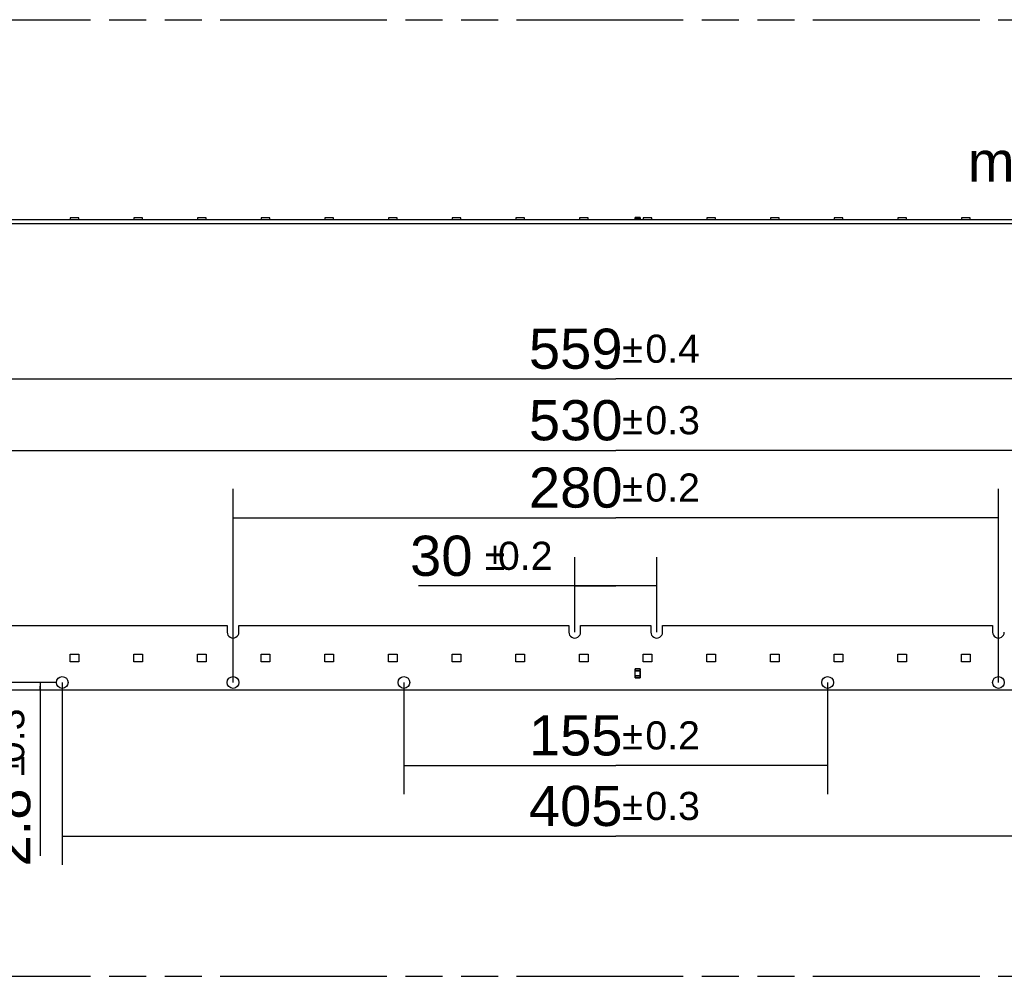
# Model space of a CAD drawing. Header units: millimetres. Extents: x 0 to 210, y 0 to 297.
# Tile 21 of 48: x 71 to 122, y 133 to 183. Entities that reach past the tile are written whole.
import ezdxf
from ezdxf.enums import TextEntityAlignment as Align

# ---------------------------------------------------------------- set-up
doc = ezdxf.new("R2010")
doc.units = ezdxf.units.MM
doc.header["$LTSCALE"] = 19.36
doc.linetypes.add('PHANTOM', pattern=[0.8, 0.45, -0.05, 0.1, -0.05, 0.1, -0.05])
doc.layers.get('0').update_dxf_attribs({"linetype": 'CONTINUOUS'})
doc.layers.add('DEFAULT_3', color=7, linetype='PHANTOM')
doc.layers.add('Z_DIM_2D', color=7, linetype='CONTINUOUS')
doc.styles.add('TEXTSTYLE_3', font='helveticaneueltw1g-ltcn.otf')
doc.styles.add('TEXTSTYLE_4', font='gdt', dxfattribs={"width": 0.7})
doc.dimstyles.new('DIMSTYLE_1', dxfattribs={"dimtxt": 2.1, "dimasz": 3.5, "dimexe": 1.5, "dimexo": 0, "dimgap": 0.525, "dimtad": 1, "dimdec": 3, "dimlfac": 7.000007, "dimdsep": 46, "dimtxsty": 'TEXTSTYLE_3', "dimblk": '_FILLED', "dimblk1": '_FILLED', "dimblk2": '_FILLED', "dimcen": 0.09, "dimclrt": 5, "dimazin": 2, "dimtol": 1, "dimtp": 0.2, "dimtm": 0.2, "dimtfac": 1, "dimtdec": 3, "dimtofl": 0, "dimtmove": 0, "dimatfit": 3, "dimldrblk": '_FILLED', "dimfxl": 0, "dimtolj": 1, "dimarcsym": 0})
doc.dimstyles.new('DIMSTYLE_2', dxfattribs={"dimtxt": 2.1, "dimasz": 3.5, "dimexe": 1.5, "dimexo": 0, "dimgap": 0.525, "dimtad": 1, "dimdec": 3, "dimlfac": 7.000007, "dimdsep": 46, "dimtxsty": 'TEXTSTYLE_3', "dimblk": '_FILLED', "dimblk1": '_FILLED', "dimblk2": '_FILLED', "dimcen": 0.09, "dimclrt": 5, "dimazin": 2, "dimtol": 1, "dimtp": 0.3, "dimtm": 0.3, "dimtfac": 1, "dimtdec": 3, "dimtofl": 0, "dimtmove": 0, "dimatfit": 3, "dimldrblk": '_FILLED', "dimfxl": 0, "dimtolj": 1, "dimarcsym": 0})
doc.dimstyles.new('DIMSTYLE_3', dxfattribs={"dimtxt": 2.1, "dimasz": 3.5, "dimexe": 1.5, "dimexo": 0, "dimgap": 0.525, "dimtad": 1, "dimdec": 3, "dimlfac": 7.000007, "dimdsep": 46, "dimtxsty": 'TEXTSTYLE_3', "dimblk": '_FILLED', "dimblk1": '_FILLED', "dimblk2": '_FILLED', "dimcen": 0.09, "dimclrt": 5, "dimazin": 2, "dimtol": 1, "dimtp": 0.4, "dimtm": 0.4, "dimtfac": 1, "dimtdec": 3, "dimtofl": 0, "dimtmove": 0, "dimatfit": 3, "dimldrblk": '_FILLED', "dimfxl": 0, "dimtolj": 1, "dimarcsym": 0})
doc.dimstyles.new('DIMSTYLE_5', dxfattribs={"dimtxt": 2.1, "dimasz": 3.5, "dimexe": 1.5, "dimexo": 0, "dimgap": 1.05, "dimtad": 1, "dimdec": 3, "dimlfac": 7.000007, "dimdsep": 46, "dimtxsty": 'TEXTSTYLE_3', "dimblk": '_FILLED', "dimblk1": '_FILLED', "dimblk2": '_FILLED', "dimcen": 0.09, "dimclrt": 5, "dimazin": 2, "dimtp": 0.1, "dimtm": 0.1, "dimtfac": 1, "dimtdec": 3, "dimtofl": 0, "dimtmove": 0, "dimatfit": 3, "dimldrblk": '_FILLED', "dimfxl": 0, "dimtolj": 1, "dimarcsym": 0})

# ---------------------------------------------------------------- blocks, each defined once
blk = doc.blocks.new('*D2')
at = {"layer": 'Z_DIM_2D', "color": 2, "linetype": 'Continuous', "transparency": 16777216}
for p, q in [((90.702, 148.038), (90.702, 142.197)), ((112.844, 148.038), (112.844, 142.197)), ((90.702, 143.697), (101.773, 143.697)), ((112.844, 143.697), (101.773, 143.697))]:
    blk.add_line(p, q, dxfattribs=at)
at = {"layer": 'Z_DIM_2D', "color": 5, "linetype": 'Continuous', "transparency": 16777216}
for s, height, style, p in [('155', 2.1, 'TEXTSTYLE_3', (99.681, 144.222)), ('`', 1.47, 'TEXTSTYLE_4', (102.654, 144.537)), ('0.2', 1.47, 'TEXTSTYLE_3', (104.746, 144.537))]:
    blk.add_text(s, height=height, dxfattribs=dict(at, style=style)).set_placement(p, align=Align.CENTER)
blk = doc.blocks.new('_FILLED')
at = {"color": 0, "linetype": 'ByBlock'}
blk.add_solid([(0, 0), (-1, 0.125), (-1, -0.125)], dxfattribs=at)
blk = doc.blocks.new('_NONE')
blk = doc.blocks.new('*D3')
at = {"layer": 'Z_DIM_2D', "color": 2, "linetype": 'Continuous', "transparency": 16777216}
for p, q in [((72.844, 148.038), (72.844, 138.51)), ((130.701, 148.038), (130.701, 138.51)), ((72.844, 140.01), (101.773, 140.01)), ((130.701, 140.01), (101.773, 140.01))]:
    blk.add_line(p, q, dxfattribs=at)
at = {"layer": 'Z_DIM_2D', "color": 5, "linetype": 'Continuous', "transparency": 16777216}
for s, height, style, p in [('405', 2.1, 'TEXTSTYLE_3', (99.681, 140.535)), ('`', 1.47, 'TEXTSTYLE_4', (102.654, 140.85)), ('0.3', 1.47, 'TEXTSTYLE_3', (104.746, 140.85))]:
    blk.add_text(s, height=height, dxfattribs=dict(at, style=style)).set_placement(p, align=Align.CENTER)
blk = doc.blocks.new('*D4')
at = {"layer": 'Z_DIM_2D', "color": 2, "linetype": 'Continuous', "transparency": 16777216}
for p, q in [((72.537, 148.038), (70.199, 148.038)), ((71.699, 148.038), (71.699, 147.838)), ((71.699, 147.638), (71.699, 147.838)), ((71.699, 147.838), (71.699, 138.969))]:
    blk.add_line(p, q, dxfattribs=at)
at = {"layer": 'Z_DIM_2D', "color": 5, "linetype": 'Continuous', "transparency": 16777216}
for s, height, style, p in [('0.3', 1.47, 'TEXTSTYLE_3', (70.859, 146.679)), ('`', 1.47, 'TEXTSTYLE_4', (70.859, 144.21)), ('2.8', 2.1, 'TEXTSTYLE_3', (71.174, 142.495))]:
    blk.add_text(s, height=height, rotation=90, dxfattribs=dict(at, style=style)).set_placement(p, align=Align.RIGHT)
blk = doc.blocks.new('*D6')
at = {"layer": 'Z_DIM_2D', "color": 2, "linetype": 'Continuous', "transparency": 16777216}
for p, q in [((99.63, 150.667), (99.63, 154.585)), ((103.916, 150.667), (103.916, 154.585)), ((101.773, 153.085), (91.466, 153.085)), ((99.63, 153.085), (101.773, 153.085)), ((103.916, 153.085), (101.773, 153.085))]:
    blk.add_line(p, q, dxfattribs=at)
at = {"layer": 'Z_DIM_2D', "color": 5, "linetype": 'Continuous', "transparency": 16777216}
for s, height, style, p in [('30', 2.1, 'TEXTSTYLE_3', (94.287, 153.61)), ('`', 1.47, 'TEXTSTYLE_4', (96.002, 153.925)), ('0.2', 1.47, 'TEXTSTYLE_3', (98.47, 153.925))]:
    blk.add_text(s, height=height, dxfattribs=dict(at, style=style)).set_placement(p, align=Align.RIGHT)
blk = doc.blocks.new('*D7')
at = {"layer": 'Z_DIM_2D', "color": 2, "linetype": 'Continuous', "transparency": 16777216}
for p, q in [((81.773, 148.038), (81.773, 158.152)), ((121.773, 148.038), (121.773, 158.152)), ((81.773, 156.652), (101.773, 156.652)), ((121.773, 156.652), (101.773, 156.652))]:
    blk.add_line(p, q, dxfattribs=at)
at = {"layer": 'Z_DIM_2D', "color": 5, "linetype": 'Continuous', "transparency": 16777216}
for s, height, style, p in [('280', 2.1, 'TEXTSTYLE_3', (99.681, 157.177)), ('`', 1.47, 'TEXTSTYLE_4', (102.654, 157.492)), ('0.2', 1.47, 'TEXTSTYLE_3', (104.746, 157.492))]:
    blk.add_text(s, height=height, dxfattribs=dict(at, style=style)).set_placement(p, align=Align.CENTER)
blk = doc.blocks.new('*D8')
at = {"layer": 'Z_DIM_2D', "color": 2, "linetype": 'Continuous', "transparency": 16777216}
for p, q in [((63.916, 150.667), (63.916, 161.67)), ((139.63, 150.667), (139.63, 161.67)), ((63.916, 160.17), (101.773, 160.17)), ((139.63, 160.17), (101.773, 160.17))]:
    blk.add_line(p, q, dxfattribs=at)
at = {"layer": 'Z_DIM_2D', "color": 5, "linetype": 'Continuous', "transparency": 16777216}
for s, height, style, p in [('530', 2.1, 'TEXTSTYLE_3', (99.681, 160.695)), ('`', 1.47, 'TEXTSTYLE_4', (102.654, 161.01)), ('0.3', 1.47, 'TEXTSTYLE_3', (104.746, 161.01))]:
    blk.add_text(s, height=height, dxfattribs=dict(at, style=style)).set_placement(p, align=Align.CENTER)
blk = doc.blocks.new('*D11')
at = {"layer": 'Z_DIM_2D', "color": 2, "linetype": 'Continuous', "transparency": 16777216}
for p, q in [((61.844, 150.581), (61.844, 165.409)), ((141.701, 150.581), (141.701, 165.409)), ((61.844, 163.909), (101.773, 163.909)), ((141.701, 163.909), (101.773, 163.909))]:
    blk.add_line(p, q, dxfattribs=at)
at = {"layer": 'Z_DIM_2D', "color": 5, "linetype": 'Continuous', "transparency": 16777216}
for s, height, style, p in [('559', 2.1, 'TEXTSTYLE_3', (99.681, 164.434)), ('`', 1.47, 'TEXTSTYLE_4', (102.654, 164.749)), ('0.4', 1.47, 'TEXTSTYLE_3', (104.746, 164.749))]:
    blk.add_text(s, height=height, dxfattribs=dict(at, style=style)).set_placement(p, align=Align.CENTER)
blk = doc.blocks.new('*D13')
at = {"layer": 'Z_DIM_2D', "color": 2, "linetype": 'Continuous', "transparency": 16777216}
for p, q in [((135.873, 175.262), (131.923, 175.262)), ((135.873, 172.372), (135.873, 175.262)), ((138.342, 172.736), (134.373, 172.736)), ((135.873, 172.736), (135.873, 172.372)), ((135.873, 172.007), (135.873, 172.372))]:
    blk.add_line(p, q, dxfattribs=at)
at = {"layer": 'Z_DIM_2D', "color": 5, "linetype": 'Continuous', "transparency": 16777216, "style": 'TEXTSTYLE_3'}
for s, p in [('5.5', (130.873, 174.212)), ('max. ', (127.347, 174.212))]:
    blk.add_text(s, height=2.1, dxfattribs=at).set_placement(p, align=Align.RIGHT)

msp = doc.modelspace()

# ---------------------------------------------------------------- linework, layer by layer
at = {"color": 7, "linetype": 'Continuous'}
for p, q in [((61.8444, 172.24302), (141.70146, 172.24302)), ((141.70146, 172.00731), (61.8444, 172.00731)), ((73.26165, 172.31759), (73.26165, 172.24302)), ((73.71879, 172.31759), (73.26165, 172.31759)), ((73.71879, 172.24302), (73.71879, 172.31759)), ((76.58903, 172.31759), (76.58903, 172.24302)), ((77.04617, 172.31759), (76.58903, 172.31759)), ((77.04617, 172.24302), (77.04617, 172.31759)), ((79.9164, 172.31759), (79.9164, 172.24302)), ((80.37355, 172.31759), (79.9164, 172.31759)), ((80.37355, 172.24302), (80.37355, 172.31759)), ((83.24378, 172.31759), (83.24378, 172.24302)), ((83.70092, 172.31759), (83.24378, 172.31759)), ((83.70092, 172.24302), (83.70092, 172.31759)), ((86.57116, 172.31759), (86.57116, 172.24302)), ((87.0283, 172.31759), (86.57116, 172.31759)), ((87.0283, 172.24302), (87.0283, 172.31759)), ((89.89854, 172.31759), (89.89854, 172.24302)), ((90.35568, 172.31759), (89.89854, 172.31759)), ((90.35568, 172.24302), (90.35568, 172.31759)), ((93.22592, 172.31759), (93.22592, 172.24302)), ((93.68306, 172.31759), (93.22592, 172.31759)), ((93.68306, 172.24302), (93.68306, 172.31759)), ((96.55329, 172.31759), (96.55329, 172.24302)), ((97.01044, 172.31759), (96.55329, 172.31759)), ((97.01044, 172.24302), (97.01044, 172.31759)), ((99.88067, 172.31759), (99.88067, 172.24302)), ((100.33781, 172.31759), (99.88067, 172.31759)), ((100.33781, 172.24302), (100.33781, 172.31759)), ((102.79078, 172.34081), (102.79078, 172.24581)), ((103.04543, 172.34331), (102.79328, 172.34331)), ((103.04793, 172.24581), (103.04793, 172.34081)), ((103.66519, 172.31759), (103.20805, 172.31759)), ((103.20805, 172.31759), (103.20805, 172.24302)), ((103.66519, 172.24302), (103.66519, 172.31759)), ((106.99257, 172.31759), (106.53543, 172.31759)), ((106.53543, 172.31759), (106.53543, 172.24302)), ((106.99257, 172.24302), (106.99257, 172.31759)), ((110.31995, 172.31759), (109.86281, 172.31759)), ((109.86281, 172.31759), (109.86281, 172.24302)), ((110.31995, 172.24302), (110.31995, 172.31759)), ((113.64733, 172.31759), (113.19018, 172.31759)), ((113.19018, 172.31759), (113.19018, 172.24302)), ((113.64733, 172.24302), (113.64733, 172.31759)), ((116.9747, 172.31759), (116.51756, 172.31759)), ((116.51756, 172.31759), (116.51756, 172.24302)), ((116.9747, 172.24302), (116.9747, 172.31759)), ((120.30208, 172.31759), (119.84494, 172.31759)), ((119.84494, 172.31759), (119.84494, 172.24302)), ((120.30208, 172.24302), (120.30208, 172.31759)), ((64.22296, 151.00945), (81.4658, 151.00945)), ((81.4658, 151.00945), (81.4658, 150.6666)), ((82.08009, 150.6666), (82.08009, 151.00945)), ((82.08009, 151.00945), (99.32293, 151.00945)), ((99.32293, 151.00945), (99.32293, 150.6666)), ((99.93721, 150.6666), (99.93721, 151.00945)), ((99.93721, 151.00945), (103.60864, 151.00945)), ((103.60864, 151.00945), (103.60864, 150.6666)), ((104.22292, 150.6666), (104.22292, 151.00945)), ((104.22292, 151.00945), (121.46576, 151.00945)), ((121.46576, 151.00945), (121.46576, 150.6666)), ((73.26165, 149.12374), (73.26165, 149.52374)), ((73.26165, 149.52374), (73.71879, 149.52374)), ((73.71879, 149.52374), (73.71879, 149.12374)), ((76.58903, 149.12374), (76.58903, 149.52374)), ((76.58903, 149.52374), (77.04617, 149.52374)), ((77.04617, 149.52374), (77.04617, 149.12374)), ((79.9164, 149.12374), (79.9164, 149.52374)), ((79.9164, 149.52374), (80.37355, 149.52374)), ((80.37355, 149.52374), (80.37355, 149.12374)), ((83.24378, 149.12374), (83.24378, 149.52374)), ((83.24378, 149.52374), (83.70092, 149.52374)), ((83.70092, 149.52374), (83.70092, 149.12374)), ((86.57116, 149.12374), (86.57116, 149.52374)), ((86.57116, 149.52374), (87.0283, 149.52374)), ((87.0283, 149.52374), (87.0283, 149.12374)), ((89.89854, 149.12374), (89.89854, 149.52374)), ((89.89854, 149.52374), (90.35568, 149.52374)), ((90.35568, 149.52374), (90.35568, 149.12374)), ((93.22592, 149.12374), (93.22592, 149.52374)), ((93.22592, 149.52374), (93.68306, 149.52374)), ((93.68306, 149.52374), (93.68306, 149.12374)), ((96.55329, 149.12374), (96.55329, 149.52374)), ((96.55329, 149.52374), (97.01044, 149.52374)), ((97.01044, 149.52374), (97.01044, 149.12374)), ((99.88067, 149.12374), (99.88067, 149.52374)), ((99.88067, 149.52374), (100.33781, 149.52374)), ((100.33781, 149.52374), (100.33781, 149.12374)), ((103.20805, 149.52374), (103.66519, 149.52374)), ((103.20805, 149.12374), (103.20805, 149.52374)), ((103.66519, 149.52374), (103.66519, 149.12374)), ((106.53543, 149.52374), (106.99257, 149.52374)), ((106.53543, 149.12374), (106.53543, 149.52374)), ((106.99257, 149.52374), (106.99257, 149.12374)), ((109.86281, 149.52374), (110.31995, 149.52374)), ((109.86281, 149.12374), (109.86281, 149.52374)), ((110.31995, 149.52374), (110.31995, 149.12374)), ((113.19018, 149.52374), (113.64733, 149.52374)), ((113.19018, 149.12374), (113.19018, 149.52374)), ((113.64733, 149.52374), (113.64733, 149.12374)), ((116.51756, 149.52374), (116.9747, 149.52374)), ((116.51756, 149.12374), (116.51756, 149.52374)), ((116.9747, 149.52374), (116.9747, 149.12374)), ((119.84494, 149.52374), (120.30208, 149.52374)), ((119.84494, 149.12374), (119.84494, 149.52374)), ((120.30208, 149.52374), (120.30208, 149.12374)), ((73.71879, 149.12374), (73.26165, 149.12374)), ((77.04617, 149.12374), (76.58903, 149.12374)), ((80.37355, 149.12374), (79.9164, 149.12374)), ((83.70092, 149.12374), (83.24378, 149.12374)), ((87.0283, 149.12374), (86.57116, 149.12374)), ((90.35568, 149.12374), (89.89854, 149.12374)), ((93.68306, 149.12374), (93.22592, 149.12374)), ((97.01044, 149.12374), (96.55329, 149.12374)), ((100.33781, 149.12374), (99.88067, 149.12374)), ((102.79078, 148.27624), (102.79078, 148.75695)), ((103.04543, 148.75945), (102.79328, 148.75945)), ((103.04793, 148.27624), (103.04793, 148.75695)), ((103.66519, 149.12374), (103.20805, 149.12374)), ((106.99257, 149.12374), (106.53543, 149.12374)), ((110.31995, 149.12374), (109.86281, 149.12374)), ((113.64733, 149.12374), (113.19018, 149.12374)), ((116.9747, 149.12374), (116.51756, 149.12374)), ((120.30208, 149.12374), (119.84494, 149.12374)), ((102.79078, 148.67374), (102.79328, 148.67624)), ((102.79078, 148.67374), (102.8165, 148.67374)), ((103.04793, 148.65231), (102.79078, 148.65231)), ((102.79078, 148.65231), (102.79328, 148.64981)), ((102.79078, 148.38088), (102.79328, 148.38338)), ((102.79078, 148.38088), (103.04793, 148.38088)), ((102.8165, 148.35945), (102.79078, 148.35945)), ((102.79078, 148.35945), (102.79328, 148.35695)), ((102.79156, 148.67459), (102.79234, 148.67532)), ((102.79163, 148.65154), (102.79236, 148.65075)), ((102.79328, 148.27374), (103.04543, 148.27374)), ((102.8165, 148.67374), (102.819, 148.67624)), ((102.8165, 148.67374), (102.8165, 148.65231)), ((102.8165, 148.65231), (102.819, 148.65481)), ((102.8165, 148.38088), (102.819, 148.37838)), ((102.8165, 148.38088), (102.8165, 148.35945)), ((102.8165, 148.35945), (102.819, 148.35695)), ((102.81727, 148.35861), (102.81807, 148.35786)), ((102.81807, 148.35786), (102.81852, 148.35743)), ((103.02221, 148.67374), (103.01971, 148.67624)), ((103.02221, 148.65231), (103.01971, 148.65481)), ((103.02221, 148.38088), (103.01971, 148.37838)), ((103.02221, 148.35945), (103.01971, 148.35695)), ((103.02221, 148.67374), (103.04793, 148.67374)), ((103.02221, 148.65231), (103.02221, 148.67374)), ((103.02221, 148.35945), (103.02221, 148.38088)), ((103.04793, 148.35945), (103.02221, 148.35945)), ((103.04793, 148.67374), (103.04543, 148.67624)), ((103.04793, 148.65231), (103.04543, 148.64981)), ((103.04793, 148.38088), (103.04543, 148.38338)), ((103.04793, 148.35945), (103.04543, 148.35695)), ((103.04715, 148.35861), (103.04636, 148.35788)), ((141.27289, 147.63803), (62.27297, 147.63803))]:
    msp.add_line(p, q, dxfattribs=at)
at = {"color": 9, "linetype": 'Continuous'}
for p, q in [((102.79078, 172.34081), (103.04793, 172.34081)), ((103.04793, 172.24581), (102.79078, 172.24581)), ((102.79328, 172.24581), (102.79328, 172.34331)), ((103.04543, 172.34331), (103.04543, 172.24331)), ((102.79078, 148.75695), (103.04793, 148.75695)), ((102.79328, 148.67624), (102.79328, 148.75945)), ((103.04543, 148.75945), (103.04543, 148.67624)), ((103.04793, 148.27624), (102.79078, 148.27624)), ((102.819, 148.67624), (102.79328, 148.67624)), ((102.79328, 148.64981), (103.04543, 148.64981)), ((102.79328, 148.38338), (102.79328, 148.64981)), ((103.04543, 148.38338), (102.79328, 148.38338)), ((102.79328, 148.35695), (102.819, 148.35695)), ((102.79328, 148.27374), (102.79328, 148.35695)), ((102.819, 148.65481), (102.819, 148.67624)), ((103.01971, 148.65481), (102.819, 148.65481)), ((102.819, 148.37838), (103.01971, 148.37838)), ((102.819, 148.35695), (102.819, 148.37838)), ((103.04543, 148.67624), (103.01971, 148.67624)), ((103.01971, 148.67624), (103.01971, 148.65481)), ((103.01971, 148.37838), (103.01971, 148.35695)), ((103.01971, 148.35695), (103.04543, 148.35695)), ((103.04543, 148.64981), (103.04543, 148.38338)), ((103.04543, 148.35695), (103.04543, 148.27374))]:
    msp.add_line(p, q, dxfattribs=at)
at = {"color": 7, "linetype": 'Continuous'}
for points in [[(102.79078, 148.67374), (102.79084, 148.67385), (102.79101, 148.67403), (102.79125, 148.67428)], [(102.79078, 148.65231), (102.7909, 148.65225), (102.79108, 148.65209), (102.79133, 148.65185)], [(102.79078, 148.38088), (102.79084, 148.38099), (102.79101, 148.38117), (102.79125, 148.38142)], [(102.79078, 148.35945), (102.79089, 148.3594), (102.79107, 148.35923), (102.79132, 148.35899)], [(102.79156, 148.38173), (102.79235, 148.38248), (102.79281, 148.38291)], [(102.79163, 148.35868), (102.79238, 148.35788), (102.79281, 148.35743)], [(102.79234, 148.67532), (102.7928, 148.67576), (102.79328, 148.67624)], [(102.79236, 148.65075), (102.7928, 148.65029), (102.79328, 148.64981)], [(102.8165, 148.67374), (102.81661, 148.6738), (102.81679, 148.67396), (102.81704, 148.67421)], [(102.8165, 148.35945), (102.81656, 148.35935), (102.81672, 148.35917), (102.81696, 148.35892)], [(102.81734, 148.67451), (102.81808, 148.6753), (102.81851, 148.67576), (102.819, 148.67624)], [(103.02144, 148.67459), (103.02065, 148.67532), (103.02019, 148.67576), (103.01971, 148.67624)], [(103.02136, 148.35868), (103.02063, 148.35789), (103.0202, 148.35743), (103.01971, 148.35695)], [(103.02221, 148.35945), (103.0221, 148.3594), (103.02192, 148.35923), (103.02167, 148.35899)], [(103.02221, 148.67374), (103.02215, 148.67385), (103.02199, 148.67403), (103.02175, 148.67428)], [(103.04636, 148.35788), (103.04591, 148.35744), (103.04543, 148.35695)], [(103.04708, 148.67451), (103.04633, 148.67531), (103.0459, 148.67577)], [(103.04715, 148.65146), (103.04636, 148.65072), (103.0459, 148.65029)], [(103.04708, 148.38166), (103.04633, 148.38245), (103.0459, 148.38291)], [(103.04793, 148.67374), (103.04782, 148.6738), (103.04764, 148.67396), (103.04739, 148.67421)], [(103.04793, 148.38088), (103.04782, 148.38094), (103.04764, 148.38111), (103.04739, 148.38135)], [(103.04793, 148.65231), (103.04787, 148.6522), (103.0477, 148.65203), (103.04746, 148.65177)], [(103.04793, 148.35945), (103.04787, 148.35934), (103.0477, 148.35916), (103.04746, 148.35891)]]:
    msp.add_lwpolyline(points, dxfattribs=at)
for centre in [(72.84438, 148.03803), (81.77295, 148.03803), (90.70151, 148.03803), (112.84434, 148.03803), (121.77291, 148.03803)]:
    msp.add_circle(centre, 0.30714, dxfattribs=at)
for centre, radius, start, end in [((102.79328, 172.34081), 0.0025, 90, 180), ((103.04543, 172.34081), 0.0025, 0, 90), ((81.77295, 150.6666), 0.30714, 179.99913, 360), ((99.63007, 150.6666), 0.30714, 179.99913, 360), ((103.91578, 150.6666), 0.30714, 179.99913, 360), ((121.77291, 150.6666), 0.30714, 179.99913, 360), ((102.79328, 148.75695), 0.0025, 90, 180), ((103.04543, 148.75695), 0.0025, 0, 90), ((102.79328, 148.27624), 0.0025, 180, 270), ((103.04543, 148.27624), 0.0025, 270, 360)]:
    msp.add_arc(centre, radius, start, end, dxfattribs=at)
at = {"layer": 'DEFAULT_3', "color": 91, "linetype": 'PHANTOM', "true_color": 0x80ff80}
for p, q in [((50.12864, 182.68), (150.12864, 182.68)), ((50.12864, 132.68), (150.12864, 132.68))]:
    msp.add_line(p, q, dxfattribs=at)

# ---------------------------------------------------------------- dimensions: what is measured, and where the dimension line sits
at = {"layer": 'Z_DIM_2D', "color": 2, "linetype": 'Continuous'}
dim = msp.add_linear_dim(base=(135.87267, 172.00731), p1=(138.34161, 172.73616), p2=(141.27289, 172.00731), angle=270, text='max. <>', dimstyle='DIMSTYLE_5', override={"dimtad": 0, "dimtih": 1, "dimtoh": 1, "dimblk1": 'NONE', "dimblk2": 'NONE', "dimsah": 1}, dxfattribs=at)
dim.commit()
dim.dimension.update_dxf_attribs({"geometry": '*D13', "text_midpoint": (126.22603, 175.26229), "dimtype": 160})
for base, p1, p2, angle, dimstyle, picture, middle in [((61.8444, 163.90944), (141.70146, 150.58088), (61.8444, 150.58088), 180, 'DIMSTYLE_3', '*D11', (101.77293, 163.90944)), ((71.69922, 148.03803), (62.27297, 147.63803), (70.19922, 148.03803), 90, 'DIMSTYLE_2', '*D4', (71.69922, 142.82398))]:
    dim = msp.add_linear_dim(base=base, p1=p1, p2=p2, angle=angle, dimstyle=dimstyle, override={"dimblk1": 'NONE', "dimblk2": 'NONE', "dimsah": 1}, dxfattribs=at)
    dim.commit()
    dim.dimension.update_dxf_attribs({"geometry": picture, "text_midpoint": middle, "dimtype": 160})
for base, p1, p2, dimstyle, picture, middle in [((139.63003, 160.17039), (63.91582, 150.6666), (139.63003, 150.6666), 'DIMSTYLE_2', '*D8', (101.77293, 160.17039)), ((121.77291, 156.65209), (81.77295, 148.03803), (121.77291, 148.03803), 'DIMSTYLE_1', '*D7', (101.77293, 156.65209)), ((103.91578, 153.08506), (99.63007, 150.6666), (103.91578, 150.6666), 'DIMSTYLE_1', '*D6', (94.96782, 153.08506)), ((130.70147, 140.00972), (72.84438, 148.03803), (130.70147, 148.03803), 'DIMSTYLE_2', '*D3', (101.77293, 140.00972)), ((112.84434, 143.6975), (90.70151, 148.03803), (112.84434, 148.03803), 'DIMSTYLE_1', '*D2', (101.77293, 143.6975))]:
    dim = msp.add_linear_dim(base=base, p1=p1, p2=p2, dimstyle=dimstyle, override={"dimblk1": 'NONE', "dimblk2": 'NONE', "dimsah": 1}, dxfattribs=at)
    dim.commit()
    dim.dimension.update_dxf_attribs({"geometry": picture, "text_midpoint": middle, "dimtype": 160})

doc.saveas('drawing.dxf')
